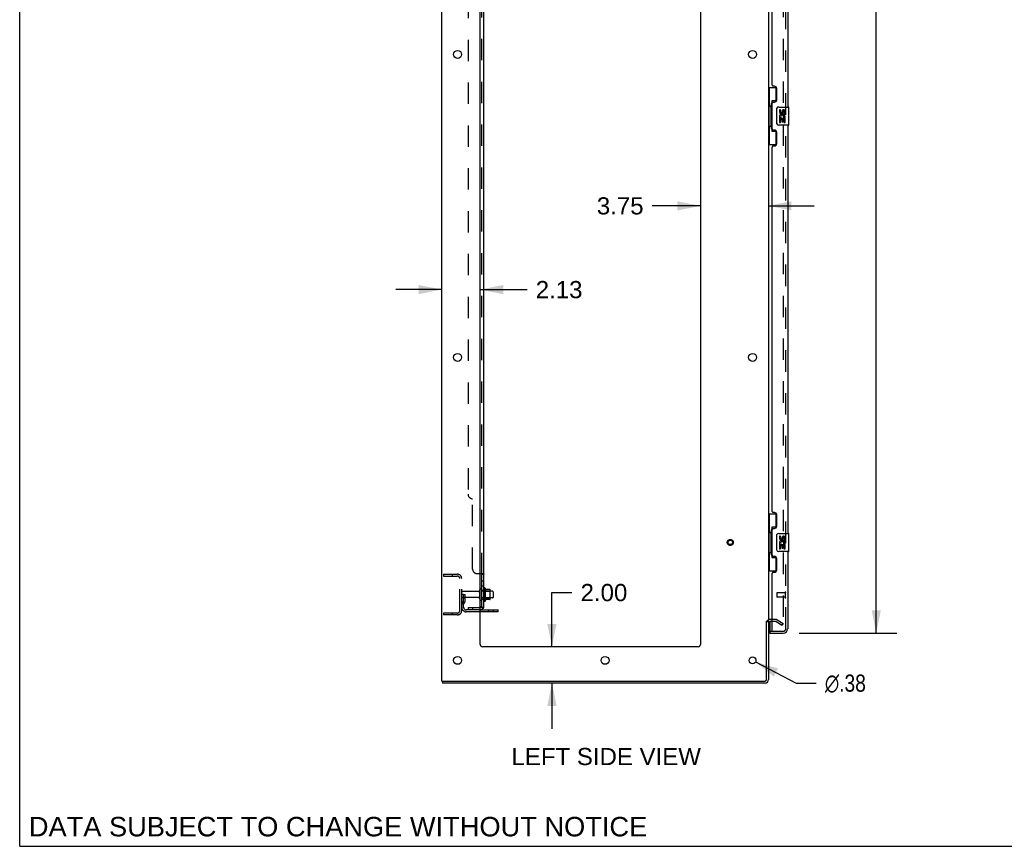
# Model space of a CAD drawing. Header units: inches. Extents: x 0 to 215, y 0 to 139.
# Tile 1 of 118: x 0 to 54, y 0 to 46. Entities that reach past the tile are written whole.
import ezdxf

# ---------------------------------------------------------------- set-up
doc = ezdxf.new("R2010")
doc.units = ezdxf.units.IN
doc.header["$LTSCALE"] = 11.804375
doc.header["$MEASUREMENT"] = 0
doc.linetypes.add('HIDDEN', pattern=[0.2, 0.1, -0.1])
doc.layers.get('0').update_dxf_attribs({"linetype": 'CONTINUOUS'})
for name, color, linetype in [('DEFAULT_2', 8, 'HIDDEN'), ('DIMENSIONS', 7, 'CONTINUOUS'), ('DOOR_ASSEMBLY', 7, 'CONTINUOUS'), ('SUBPANEL', 7, 'CONTINUOUS')]:
    doc.layers.add(name, color=color, linetype=linetype)
doc.styles.get("Standard").update_dxf_attribs({"font": 'arial.ttf'})
doc.styles.add('TEXTSTYLE_1', font='gdt', dxfattribs={"width": 0.8})
doc.dimstyles.new('DIMSTYLE_1', dxfattribs={"dimtxt": 0.946875, "dimasz": 1.2625, "dimexe": 0.09, "dimexo": 0.07, "dimgap": 0.0375, "dimtad": 0, "dimtih": 1, "dimtoh": 1, "dimzin": 4, "dimdsep": 46, "dimtxsty": 'Standard', "dimblk": '_FILLED', "dimblk1": '_FILLED', "dimblk2": '_FILLED', "dimcen": 0.09, "dimadec": 3, "dimazin": 1, "dimtfac": 1, "dimtdec": 3, "dimtofl": 0, "dimtmove": 0, "dimatfit": 3, "dimldrblk": '_FILLED', "dimfxl": 0, "dimtolj": 1, "dimtzin": 4, "dimarcsym": 0})
doc.dimstyles.new('DIMSTYLE_2', dxfattribs={"dimtxt": 0.946875, "dimasz": 1.2625, "dimexe": 0.09, "dimexo": 0.07, "dimgap": 0.09, "dimtad": 0, "dimtih": 1, "dimtoh": 1, "dimzin": 4, "dimdsep": 46, "dimtxsty": 'Standard', "dimblk": '_FILLED', "dimblk1": '_FILLED', "dimblk2": '_FILLED', "dimcen": 0.09, "dimadec": 3, "dimazin": 1, "dimtfac": 1, "dimtdec": 3, "dimtofl": 0, "dimtmove": 0, "dimatfit": 1, "dimldrblk": '_FILLED', "dimfxl": 0, "dimtolj": 1, "dimtzin": 4, "dimarcsym": 0})

# ---------------------------------------------------------------- blocks, each defined once
blk = doc.blocks.new('_FILLED')
at = {"color": 0, "linetype": 'ByBlock'}
blk.add_solid([(0, 0), (-1, 0.2), (-1, -0.2)], dxfattribs=at)
blk = doc.blocks.new('*D9')
at = {"layer": 'DIMENSIONS', "color": 2, "linetype": 'Continuous'}
for p, q in [((42.94, 92.251), (48.32, 92.251)), ((47.184, 92.251), (47.184, 53.317)), ((47.184, 11.751), (47.184, 50.003)), ((42.94, 11.751), (48.32, 11.751))]:
    blk.add_line(p, q, dxfattribs=at)
at = {"layer": 'DIMENSIONS', "color": 2, "linetype": 'Continuous', "xscale": 1.2625, "yscale": 1.2625, "zscale": 1.2625}
for p, rotation in [((47.184, 92.251), 90), ((47.184, 11.751), 270)]:
    blk.add_blockref('_FILLED', p, dxfattribs=dict(at, rotation=rotation))
at = {"layer": 'DIMENSIONS', "color": 2, "linetype": 'Continuous', "insert": (47.184, 52.843), "char_height": 0.9469, "width": 3.9635, "attachment_point": 2, "line_spacing_factor": 0.9}
blk.add_mtext('80.50\\PDOOR', dxfattribs=at)
blk = doc.blocks.new('*D13')
at = {"layer": 'DIMENSIONS', "color": 2, "linetype": 'Continuous'}
for p, q in [((29.318, 11.001), (29.318, 13.987)), ((29.318, 13.987), (30.422, 13.987)), ((29.318, 9.001), (29.318, 6.476))]:
    blk.add_line(p, q, dxfattribs=at)
at = {"layer": 'DIMENSIONS', "color": 2, "linetype": 'Continuous', "xscale": 1.2625, "yscale": 1.2625, "zscale": 1.2625}
for p, rotation in [((29.318, 11.001), 270), ((29.318, 9.001), 90)]:
    blk.add_blockref('_FILLED', p, dxfattribs=dict(at, rotation=rotation))
at = {"layer": 'DIMENSIONS', "color": 2, "linetype": 'Continuous', "insert": (30.896, 14.461), "char_height": 0.9469, "width": 2.57311, "attachment_point": 1, "line_spacing_factor": 0.9}
blk.add_mtext('2.00', dxfattribs=at)
blk = doc.blocks.new('*D14')
at = {"layer": 'DIMENSIONS', "color": 2, "linetype": 'Continuous'}
for p, q in [((23.245, 30.687), (20.72, 30.687)), ((25.37, 30.687), (27.952, 30.687))]:
    blk.add_line(p, q, dxfattribs=at)
at = {"layer": 'DIMENSIONS', "color": 2, "linetype": 'Continuous', "xscale": 1.2625, "yscale": 1.2625, "zscale": 1.2625}
blk.add_blockref('_FILLED', (23.245, 30.687), dxfattribs=at)
at = {"layer": 'DIMENSIONS', "color": 2, "linetype": 'Continuous', "xscale": 1.2625, "yscale": 1.2625, "zscale": 1.2625, "rotation": 180}
blk.add_blockref('_FILLED', (25.37, 30.687), dxfattribs=at)
at = {"layer": 'DIMENSIONS', "color": 2, "linetype": 'Continuous', "insert": (28.426, 31.16), "char_height": 0.9469, "width": 2.57311, "attachment_point": 1, "line_spacing_factor": 0.9}
blk.add_mtext('2.13', dxfattribs=at)
blk = doc.blocks.new('*D15')
at = {"layer": 'DIMENSIONS', "color": 2, "linetype": 'Continuous'}
for p, q in [((37.495, 35.301), (34.838, 35.301)), ((41.245, 35.301), (43.77, 35.301))]:
    blk.add_line(p, q, dxfattribs=at)
at = {"layer": 'DIMENSIONS', "color": 2, "linetype": 'Continuous', "xscale": 1.2625, "yscale": 1.2625, "zscale": 1.2625}
blk.add_blockref('_FILLED', (37.495, 35.301), dxfattribs=at)
at = {"layer": 'DIMENSIONS', "color": 2, "linetype": 'Continuous', "xscale": 1.2625, "yscale": 1.2625, "zscale": 1.2625, "rotation": 180}
blk.add_blockref('_FILLED', (41.245, 35.301), dxfattribs=at)
at = {"layer": 'DIMENSIONS', "color": 2, "linetype": 'Continuous', "insert": (34.365, 35.775), "char_height": 0.9469, "width": 2.57311, "attachment_point": 3, "line_spacing_factor": 0.9}
blk.add_mtext('3.75', dxfattribs=at)
blk = doc.blocks.new('*D29')
at = {"layer": 'DIMENSIONS', "color": 2, "linetype": 'Continuous'}
for p, q in [((40.536, 10.164), (42.775, 8.996)), ((42.775, 8.996), (43.879, 8.996))]:
    blk.add_line(p, q, dxfattribs=at)
at = {"layer": 'DIMENSIONS', "color": 2, "linetype": 'Continuous', "xscale": 1.2625, "yscale": 1.2625, "zscale": 1.2625, "rotation": 152.4363683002}
blk.add_blockref('_FILLED', (40.536, 10.164), dxfattribs=at)
at = {"layer": 'DIMENSIONS', "color": 2, "linetype": 'Continuous', "insert": (44.353, 9.469), "char_height": 0.94688, "width": 3.09993, "attachment_point": 1, "line_spacing_factor": 0.9, "style": 'TEXTSTYLE_1'}
blk.add_mtext('{\\fgdt;n}\\fArial;.38', dxfattribs=at)

msp = doc.modelspace()

# ---------------------------------------------------------------- linework, layer by layer
at = {"color": 7, "linetype": 'Continuous'}
for p, q in [((0, 0), (0, 138.875)), ((25.644, 14.232), (25.644, 13.52)), ((25.899, 14.153), (25.672, 14.153)), ((25.91, 13.62), (25.91, 14.131)), ((25.899, 13.598), (25.672, 13.598)), ((26.044, 14.063), (25.91, 14.063)), ((26.044, 13.688), (25.91, 13.688)), ((26.074, 14.033), (26.074, 13.718)), ((26.349, 12.928), (26.349, 13.032)), ((26.349, 12.928), (25.37, 12.928)), ((41.141, 12.418), (41.245, 12.418)), ((23.297, 9.105), (23.297, 9.001)), ((0, 0), (214.625, 0))]:
    msp.add_line(p, q, dxfattribs=at)
at = {"color": 3, "linetype": 'Continuous'}
for p, q in [((23.245, 9.105), (23.245, 94.897)), ((25.37, 11.126), (25.37, 91.501)), ((37.495, 91.501), (37.495, 11.126)), ((41.245, 91.553), (41.245, 12.449)), ((25.37, 13.032), (26.349, 13.032)), ((41.141, 9.195), (41.141, 12.418)), ((41.245, 12.418), (41.245, 9.19)), ((41.449, 12.397), (41.33, 12.397)), ((37.37, 11.001), (25.495, 11.001)), ((23.245, 9.105), (41.051, 9.105)), ((41.056, 9.001), (23.297, 9.001))]:
    msp.add_line(p, q, dxfattribs=at)
for centre, radius in [((24.12, 43.651), 0.219), ((40.37, 43.651), 0.219), ((24.12, 26.951), 0.219), ((40.37, 26.951), 0.219), ((24.12, 10.251), 0.219), ((32.245, 10.251), 0.219), ((40.37, 10.251), 0.188)]:
    msp.add_circle(centre, radius, dxfattribs=at)
at = {"color": 7, "linetype": 'Continuous'}
for centre, radius, start, end in [((25.394, 14.133), 0.055, 360, 115.9094), ((25.612, 14.21), 0.0384, 34.4497, 180), ((25.044, 13.876), 0.698, 23.9679, 30.6631), ((25.69, 14.163), 0.01, 203.9679, 270), ((25.899, 14.143), 0.01, 5.1938, 90), ((25.769, 14.131), 0.141, 0, 5.2081), ((25.394, 13.618), 0.055, 244.0906, 0), ((25.044, 13.876), 0.698, 329.3369, 336.0321), ((25.69, 13.588), 0.01, 90, 156.0321), ((25.899, 13.608), 0.01, 270, 354.8062), ((25.769, 13.62), 0.141, 354.7919, 360), ((26.044, 14.033), 0.03, 360, 90), ((26.044, 13.718), 0.03, 270, 0), ((25.612, 13.542), 0.0384, 180, 325.5503), ((41.056, 9.19), 0.085, 270, 360)]:
    msp.add_arc(centre, radius, start, end, dxfattribs=at)
at = {"color": 3, "linetype": 'Continuous'}
for centre, radius, start, end in [((41.33, 12.312), 0.085, 90, 180), ((25.495, 11.126), 0.125, 180, 270), ((37.37, 11.126), 0.125, 270, 360), ((41.051, 9.195), 0.09, 270, 360), ((41.056, 9.19), 0.189, 270, 360)]:
    msp.add_arc(centre, radius, start, end, dxfattribs=at)
at = {"layer": 'DEFAULT_2', "color": 8, "linetype": 'HIDDEN'}
for p, q in [((42.057, 91.735), (42.057, 12.266)), ((23.349, 15.001), (24.102, 15.001)), ((23.349, 15.001), (23.349, 14.897)), ((23.349, 14.897), (24.102, 14.897)), ((23.819, 15.001), (23.819, 14.897)), ((24.245, 12.997), (24.245, 14.754)), ((24.349, 12.997), (24.349, 14.754)), ((25.339, 13.618), (25.339, 14.133)), ((25.449, 13.618), (25.449, 14.133)), ((25.574, 14.21), (25.574, 13.542)), ((24.453, 13.876), (24.349, 13.876)), ((25.276, 14.041), (24.379, 14.041)), ((25.276, 13.711), (24.379, 13.711)), ((24.439, 13.535), (24.439, 13.876)), ((24.439, 13.701), (24.543, 13.701)), ((24.453, 13.876), (24.543, 13.876)), ((24.453, 13.175), (24.453, 13.876)), ((24.543, 13.535), (24.543, 13.876)), ((25.91, 14.063), (25.449, 14.063)), ((25.91, 13.688), (25.449, 13.688)), ((25.594, 14.059), (25.574, 14.079)), ((25.594, 13.692), (25.574, 13.672)), ((25.594, 14.059), (25.89, 14.059)), ((25.594, 14.059), (25.594, 13.692)), ((25.594, 13.692), (25.89, 13.692)), ((25.89, 14.059), (25.91, 14.079)), ((25.89, 14.059), (25.89, 13.692)), ((25.89, 13.692), (25.91, 13.672)), ((24.437, 13.529), (24.388, 13.462)), ((24.521, 13.469), (24.472, 13.401)), ((25.37, 13.032), (24.595, 13.032)), ((25.846, 12.928), (25.846, 13.032)), ((26.102, 12.928), (26.102, 13.032)), ((24.102, 12.855), (23.349, 12.855)), ((23.349, 12.855), (23.349, 12.751)), ((24.102, 12.751), (23.349, 12.751)), ((23.819, 12.855), (23.819, 12.751)), ((25.37, 12.928), (24.595, 12.928)), ((41.649, 12.501), (41.33, 12.501)), ((41.718, 12.482), (42.057, 12.286)), ((41.649, 12.397), (41.449, 12.397)), ((41.666, 12.392), (42.005, 12.196)), ((42.005, 12.196), (42.057, 12.286))]:
    msp.add_line(p, q, dxfattribs=at)
for points in [[(42.04, 12.246), (42.04, 12.246), (42.038, 12.247), (42.036, 12.247), (42.034, 12.248), (42.032, 12.249)], [(42.057, 12.266), (42.057, 12.264), (42.057, 12.262), (42.056, 12.26), (42.056, 12.258), (42.055, 12.256), (42.054, 12.254), (42.052, 12.252), (42.051, 12.251), (42.049, 12.249), (42.047, 12.248), (42.046, 12.247), (42.044, 12.247), (42.042, 12.247), (42.04, 12.246)]]:
    msp.add_lwpolyline(points, dxfattribs=at)
for radius in [0.164, 0.124]:
    msp.add_circle((39.141, 16.751), radius, dxfattribs=at)
for centre, radius, start, end in [((24.102, 14.754), 0.246, 0, 90), ((24.102, 14.754), 0.142, 0, 90), ((25.276, 14.103), 0.0625, 270, 360), ((25.394, 14.133), 0.055, 115.9094, 180), ((24.379, 14.011), 0.03, 90, 180), ((24.379, 13.741), 0.03, 180, 270), ((25.276, 13.648), 0.0625, 0, 90), ((25.394, 13.618), 0.055, 180, 244.0906), ((24.557, 13.34), 0.208, 144.2461, 180), ((24.595, 13.175), 0.246, 180, 270), ((24.429, 13.535), 0.01, 324.2461, 360), ((24.557, 13.34), 0.104, 144.2461, 180), ((24.595, 13.175), 0.142, 180, 270), ((24.429, 13.535), 0.114, 324.2461, 360), ((24.102, 12.997), 0.246, 270, 360), ((24.102, 12.997), 0.142, 270, 360), ((41.33, 12.312), 0.189, 90, 180), ((41.649, 12.364), 0.137, 60, 90), ((41.649, 12.364), 0.033, 60, 90)]:
    msp.add_arc(centre, radius, start, end, dxfattribs=at)
at = {"layer": 'DOOR_ASSEMBLY', "color": 8, "linetype": 'HIDDEN'}
for p, q in [((42.199, 11.997), (42.199, 92.004)), ((41.699, 13.969), (41.699, 13.741)), ((42.156, 13.979), (41.709, 13.979)), ((42.156, 13.731), (41.709, 13.731)), ((42.156, 13.997), (42.156, 13.713)), ((41.469, 11.855), (42.056, 11.855))]:
    msp.add_line(p, q, dxfattribs=at)
at = {"layer": 'DOOR_ASSEMBLY', "color": 3, "linetype": 'Continuous'}
for p, q in [((42.303, 63.251), (42.303, 40.751)), ((41.449, 41.958), (41.449, 62.043)), ((41.569, 41.898), (41.509, 41.898)), ((41.699, 41.148), (41.699, 41.768)), ((41.449, 39.543), (41.449, 40.958)), ((41.509, 41.018), (41.569, 41.018)), ((42.303, 39.751), (42.303, 17.251)), ((41.569, 39.483), (41.509, 39.483)), ((41.699, 38.733), (41.699, 39.353)), ((41.449, 18.458), (41.449, 38.543)), ((41.509, 38.603), (41.569, 38.603)), ((41.569, 18.398), (41.509, 18.398)), ((41.699, 17.648), (41.699, 18.268)), ((41.449, 16.043), (41.449, 17.458)), ((41.509, 17.518), (41.569, 17.518)), ((41.569, 15.983), (41.509, 15.983)), ((41.699, 15.233), (41.699, 15.853)), ((42.303, 16.251), (42.303, 11.997)), ((41.449, 11.875), (41.449, 15.043)), ((41.509, 15.103), (41.569, 15.103)), ((41.324, 11.751), (42.056, 11.751))]:
    msp.add_line(p, q, dxfattribs=at)
at = {"layer": 'DOOR_ASSEMBLY', "color": 7, "linetype": 'Continuous'}
for p, q in [((41.245, 41.826), (41.685, 41.826)), ((41.284, 41.826), (41.284, 40.801)), ((41.649, 41.826), (41.649, 41.046)), ((41.262, 40.801), (41.385, 40.801)), ((41.262, 40.801), (41.262, 39.701)), ((41.385, 40.831), (41.385, 40.852)), ((41.385, 39.701), (41.385, 40.801)), ((41.649, 41.091), (41.422, 41.091)), ((41.422, 41.091), (41.422, 39.411)), ((41.808, 40.751), (42.348, 40.751)), ((42.363, 39.766), (42.363, 40.736)), ((41.708, 39.851), (41.708, 40.651)), ((41.908, 40.597), (41.845, 40.597)), ((41.845, 40.597), (41.845, 40.46)), ((41.864, 40.135), (41.845, 40.135)), ((41.845, 40.135), (41.845, 39.905)), ((41.898, 40.135), (41.926, 40.155)), ((41.898, 40.135), (42.16, 40.135)), ((41.908, 40.46), (41.908, 40.597)), ((41.973, 40.523), (41.974, 40.454)), ((42.034, 40.46), (42.034, 40.502)), ((42.089, 40.171), (42.147, 40.146)), ((42.097, 40.502), (42.097, 40.366)), ((42.097, 40.366), (42.16, 40.366)), ((42.16, 40.366), (42.16, 40.502)), ((42.16, 39.905), (42.16, 40.135)), ((41.262, 39.701), (41.385, 39.701)), ((41.284, 39.701), (41.284, 38.676)), ((41.385, 39.65), (41.385, 39.671)), ((42.348, 39.751), (41.808, 39.751)), ((41.845, 39.905), (41.908, 39.905)), ((41.908, 40.073), (41.973, 40.073)), ((41.908, 39.905), (41.908, 40.073)), ((41.973, 40.073), (41.973, 39.936)), ((41.973, 39.936), (42.034, 39.936)), ((42.034, 40.073), (42.097, 40.073)), ((42.034, 39.936), (42.034, 40.073)), ((42.097, 40.073), (42.097, 39.905)), ((42.097, 39.905), (42.16, 39.905)), ((41.422, 39.411), (41.649, 39.411)), ((41.649, 39.456), (41.649, 38.676)), ((41.245, 38.676), (41.685, 38.676)), ((41.245, 18.326), (41.685, 18.326)), ((41.284, 18.326), (41.284, 17.301)), ((41.649, 18.326), (41.649, 17.546)), ((41.649, 17.591), (41.422, 17.591)), ((41.422, 17.591), (41.422, 15.911)), ((41.262, 17.301), (41.385, 17.301)), ((41.262, 17.301), (41.262, 16.201)), ((41.385, 17.331), (41.385, 17.352)), ((41.385, 16.201), (41.385, 17.301)), ((41.708, 16.351), (41.708, 17.151)), ((41.808, 17.251), (42.348, 17.251)), ((41.908, 17.097), (41.845, 17.097)), ((41.845, 17.097), (41.845, 16.96)), ((41.908, 16.96), (41.908, 17.097)), ((41.973, 17.023), (41.974, 16.954)), ((42.034, 16.96), (42.034, 17.002)), ((42.097, 17.002), (42.097, 16.866)), ((42.097, 16.866), (42.16, 16.866)), ((42.16, 16.866), (42.16, 17.002)), ((42.363, 16.266), (42.363, 17.236)), ((41.864, 16.635), (41.845, 16.635)), ((41.845, 16.635), (41.845, 16.405)), ((41.845, 16.405), (41.908, 16.405)), ((41.898, 16.635), (41.926, 16.655)), ((41.898, 16.635), (42.16, 16.635)), ((41.908, 16.573), (41.973, 16.573)), ((41.908, 16.405), (41.908, 16.573)), ((41.973, 16.573), (41.973, 16.436)), ((41.973, 16.436), (42.034, 16.436)), ((42.034, 16.573), (42.097, 16.573)), ((42.034, 16.436), (42.034, 16.573)), ((42.089, 16.671), (42.147, 16.646)), ((42.097, 16.573), (42.097, 16.405)), ((42.097, 16.405), (42.16, 16.405)), ((42.16, 16.405), (42.16, 16.635)), ((41.262, 16.201), (41.385, 16.201)), ((41.284, 16.201), (41.284, 15.176)), ((41.385, 16.15), (41.385, 16.171)), ((41.422, 15.911), (41.649, 15.911)), ((41.649, 15.956), (41.649, 15.176)), ((42.348, 16.251), (41.808, 16.251)), ((41.245, 15.176), (41.685, 15.176)), ((41.324, 12.397), (41.324, 11.875)), ((41.324, 11.855), (41.463, 11.855)), ((41.324, 11.855), (41.324, 11.751))]:
    msp.add_line(p, q, dxfattribs=at)
for points in [[(41.422, 41.067), (41.422, 41.064), (41.423, 41.06), (41.423, 41.056), (41.425, 41.052), (41.426, 41.047), (41.428, 41.042), (41.431, 41.036), (41.434, 41.03), (41.437, 41.024), (41.441, 41.017), (41.445, 41.01), (41.45, 41.002), (41.456, 40.993), (41.458, 40.99)], [(41.708, 40.651), (41.708, 40.657), (41.709, 40.663), (41.71, 40.669), (41.711, 40.675), (41.713, 40.681), (41.715, 40.687)], [(41.715, 39.815), (41.713, 39.82), (41.711, 39.826), (41.71, 39.832), (41.709, 39.838), (41.708, 39.845), (41.708, 39.851)], [(41.458, 39.512), (41.456, 39.508), (41.45, 39.5), (41.445, 39.492), (41.441, 39.485), (41.437, 39.478), (41.434, 39.471), (41.431, 39.465), (41.428, 39.46), (41.426, 39.455), (41.425, 39.45), (41.423, 39.446), (41.423, 39.442), (41.422, 39.438), (41.422, 39.435)], [(41.422, 17.567), (41.422, 17.564), (41.423, 17.56), (41.423, 17.556), (41.425, 17.552), (41.426, 17.547), (41.428, 17.542), (41.431, 17.536), (41.434, 17.53), (41.437, 17.524), (41.441, 17.517), (41.445, 17.51), (41.45, 17.502), (41.456, 17.493), (41.458, 17.49)], [(41.708, 17.151), (41.708, 17.157), (41.709, 17.163), (41.71, 17.169), (41.711, 17.175), (41.713, 17.181), (41.715, 17.187)], [(41.715, 16.315), (41.713, 16.32), (41.711, 16.326), (41.71, 16.332), (41.709, 16.338), (41.708, 16.345), (41.708, 16.351)], [(41.458, 16.012), (41.456, 16.008), (41.45, 16), (41.445, 15.992), (41.441, 15.985), (41.437, 15.978), (41.434, 15.971), (41.431, 15.965), (41.428, 15.96), (41.426, 15.955), (41.425, 15.95), (41.423, 15.946), (41.423, 15.942), (41.422, 15.938), (41.422, 15.935)]]:
    msp.add_lwpolyline(points, dxfattribs=at)
at = {"layer": 'DOOR_ASSEMBLY', "color": 3, "linetype": 'Continuous'}
for centre, radius, start, end in [((41.509, 41.958), 0.06, 180, 270), ((41.569, 41.768), 0.13, 0, 90), ((41.509, 40.958), 0.06, 90, 180), ((41.569, 41.148), 0.13, 270, 360), ((41.509, 39.543), 0.06, 180, 270), ((41.569, 39.353), 0.13, 0, 90), ((41.509, 38.543), 0.06, 90, 180), ((41.569, 38.733), 0.13, 270, 360), ((41.509, 18.458), 0.06, 180, 270), ((41.569, 18.268), 0.13, 0, 90), ((41.509, 17.458), 0.06, 90, 180), ((41.569, 17.648), 0.13, 270, 360), ((41.509, 16.043), 0.06, 180, 270), ((41.569, 15.853), 0.13, 0, 90), ((41.569, 15.233), 0.13, 270, 360), ((41.509, 15.043), 0.06, 90, 180), ((42.056, 11.997), 0.246, 270, 360), ((41.469, 11.875), 0.02, 180, 270)]:
    msp.add_arc(centre, radius, start, end, dxfattribs=at)
at = {"layer": 'DOOR_ASSEMBLY', "color": 7, "linetype": 'Continuous'}
for centre, radius, start, end in [((41.808, 40.651), 0.1, 90, 158.8004), ((42.348, 40.736), 0.015, 0, 90), ((41.94, 40.46), 0.0943, 180, 360), ((41.999, 40.209), 0.154, 161.4199, 206.1963), ((42.003, 40.209), 0.157, 336.5966, 161.8791), ((42.003, 40.209), 0.157, 205.737, 207.8532), ((41.94, 40.46), 0.0314, 180, 261.2295), ((42.003, 40.209), 0.0943, 336.5966, 215.1122), ((41.939, 40.465), 0.0362, 263.4285, 341.7628), ((42.066, 40.502), 0.0943, 68.6999, 167.4338), ((42.066, 40.502), 0.0314, 0, 180.0485), ((42.066, 40.502), 0.0943, 0, 68.6704), ((41.808, 39.851), 0.1, 201.205, 270), ((42.348, 39.766), 0.015, 270, 360), ((41.808, 17.151), 0.1, 90, 158.8004), ((41.94, 16.96), 0.0943, 180, 360), ((42.003, 16.709), 0.157, 336.5966, 161.8791), ((41.94, 16.96), 0.0314, 180, 261.2295), ((41.939, 16.965), 0.0362, 263.4285, 341.7628), ((42.066, 17.002), 0.0943, 68.6999, 167.4338), ((42.066, 17.002), 0.0314, 0, 180.0485), ((42.066, 17.002), 0.0943, 0, 68.6704), ((42.348, 17.236), 0.015, 0, 90), ((41.808, 16.351), 0.1, 201.205, 270), ((41.999, 16.709), 0.154, 161.4199, 206.1963), ((42.003, 16.709), 0.157, 205.737, 207.8532), ((42.003, 16.709), 0.0943, 336.5966, 215.1122), ((42.348, 16.266), 0.015, 270, 360), ((41.344, 11.875), 0.02, 180, 257.1429), ((42.139, 12.141), 0.26, 267.4063, 270)]:
    msp.add_arc(centre, radius, start, end, dxfattribs=at)
at = {"layer": 'DOOR_ASSEMBLY', "color": 8, "linetype": 'HIDDEN'}
for centre, radius, start, end in [((41.709, 13.969), 0.01, 90, 180), ((41.709, 13.741), 0.01, 180, 270), ((42.177, 13.997), 0.0215, 0, 180), ((42.177, 13.713), 0.0215, 180, 360), ((42.056, 11.997), 0.142, 270, 360)]:
    msp.add_arc(centre, radius, start, end, dxfattribs=at)
at = {"layer": 'DOOR_ASSEMBLY', "color": 7, "linetype": 'Continuous'}
for centre, start_param, end_param in [((41.489, 40.841), 0.699287, 1.51401), ((41.489, 40.841), -4.655602, -3.84088), ((41.489, 39.66), 0.699287, 1.51401), ((41.489, 39.66), -4.655602, -3.84088), ((41.489, 17.341), 0.699287, 1.51401), ((41.489, 17.341), -4.655602, -3.84088), ((41.489, 16.16), 0.699287, 1.51401), ((41.489, 16.16), -4.655602, -3.84088)]:
    msp.add_ellipse(centre, major_axis=(0, 0.18), ratio=0.579493, start_param=start_param, end_param=end_param, dxfattribs=at)
at = {"layer": 'SUBPANEL', "color": 3, "linetype": 'Continuous'}
for p, q in [((25.574, 13.157), (25.574, 90.845)), ((25.37, 15.032), (25.52, 15.032))]:
    msp.add_line(p, q, dxfattribs=at)
at = {"layer": 'SUBPANEL', "color": 8, "linetype": 'HIDDEN'}
for p, q in [((25.449, 14.997), (25.449, 89.005)), ((24.699, 84.595), (24.699, 19.407)), ((24.949, 15.282), (24.949, 19.157)), ((25.199, 15.032), (25.37, 15.032)), ((25.574, 14.998), (25.574, 14.997)), ((25.449, 14.635), (25.574, 14.635)), ((25.449, 14.354), (25.574, 14.354)), ((25.449, 14.126), (25.574, 14.126)), ((25.449, 13.626), (25.574, 13.626)), ((24.699, 13.157), (25.337, 13.157)), ((24.699, 13.157), (24.699, 13.032)), ((25.337, 13.032), (24.699, 13.032)), ((24.949, 13.157), (24.949, 13.032)), ((25.473, 13.157), (25.423, 13.198)), ((25.445, 13.18), (25.445, 13.18)), ((25.448, 13.177), (25.449, 13.177))]:
    msp.add_line(p, q, dxfattribs=at)
at = {"layer": 'SUBPANEL', "color": 7, "linetype": 'Continuous'}
for p, q in [((25.449, 14.997), (25.574, 14.997)), ((25.449, 13.157), (25.449, 14.997)), ((25.449, 13.157), (25.574, 13.157)), ((25.52, 13.119), (25.473, 13.157))]:
    msp.add_line(p, q, dxfattribs=at)
at = {"layer": 'SUBPANEL', "color": 8, "linetype": 'HIDDEN'}
for points in [[(25.423, 15.032), (25.423, 15.03), (25.423, 15.029), (25.423, 15.027)], [(25.423, 15.025), (25.424, 15.024), (25.424, 15.022), (25.425, 15.021), (25.426, 15.019), (25.428, 15.018), (25.429, 15.016), (25.431, 15.015), (25.433, 15.014)], [(25.44, 15.008), (25.442, 15.007), (25.444, 15.005), (25.445, 15.004), (25.447, 15.003), (25.448, 15.001)], [(25.448, 15), (25.449, 14.998), (25.449, 14.997)], [(25.52, 15.032), (25.522, 15.03), (25.524, 15.029), (25.527, 15.027), (25.53, 15.026)], [(25.561, 15.012), (25.563, 15.01), (25.566, 15.009), (25.569, 15.007), (25.57, 15.005), (25.572, 15.003)], [(25.509, 13.157), (25.509, 13.157), (25.509, 13.157), (25.508, 13.157), (25.508, 13.157), (25.508, 13.157), (25.507, 13.157), (25.507, 13.157), (25.506, 13.157), (25.505, 13.157), (25.505, 13.158), (25.504, 13.158), (25.503, 13.158), (25.503, 13.158), (25.502, 13.158), (25.501, 13.158), (25.501, 13.158), (25.5, 13.158), (25.499, 13.159), (25.498, 13.159), (25.498, 13.159), (25.497, 13.159), (25.496, 13.159), (25.495, 13.159), (25.495, 13.16), (25.494, 13.16), (25.493, 13.16), (25.492, 13.16), (25.491, 13.161), (25.491, 13.161), (25.49, 13.161), (25.489, 13.161), (25.488, 13.161), (25.487, 13.162), (25.486, 13.162), (25.485, 13.162), (25.484, 13.163), (25.484, 13.163), (25.483, 13.163), (25.482, 13.163), (25.481, 13.164), (25.48, 13.164), (25.479, 13.164), (25.478, 13.165), (25.477, 13.165), (25.476, 13.165), (25.475, 13.166), (25.474, 13.166), (25.473, 13.167), (25.472, 13.167), (25.471, 13.167), (25.47, 13.168), (25.469, 13.168), (25.468, 13.169), (25.467, 13.169), (25.466, 13.169), (25.465, 13.17), (25.464, 13.17), (25.463, 13.171), (25.462, 13.171), (25.461, 13.171), (25.46, 13.172), (25.459, 13.172), (25.459, 13.173), (25.458, 13.173), (25.457, 13.173), (25.456, 13.174), (25.455, 13.174), (25.455, 13.175), (25.454, 13.175), (25.453, 13.175), (25.452, 13.176), (25.452, 13.176), (25.451, 13.176), (25.45, 13.177), (25.45, 13.177), (25.449, 13.178), (25.448, 13.178), (25.448, 13.178), (25.447, 13.179), (25.447, 13.179), (25.446, 13.179), (25.446, 13.18), (25.445, 13.18), (25.445, 13.18), (25.445, 13.18)], [(25.445, 13.18), (25.445, 13.18), (25.445, 13.18), (25.445, 13.18), (25.446, 13.179), (25.446, 13.179), (25.446, 13.179), (25.447, 13.179), (25.447, 13.178), (25.448, 13.178), (25.448, 13.177)], [(25.448, 13.161), (25.449, 13.159), (25.449, 13.157)], [(25.506, 13.157), (25.506, 13.157), (25.507, 13.157), (25.507, 13.157), (25.508, 13.157), (25.508, 13.157), (25.508, 13.157), (25.509, 13.157)]]:
    msp.add_lwpolyline(points, dxfattribs=at)
at = {"layer": 'SUBPANEL', "color": 7, "linetype": 'Continuous'}
for points in [[(25.423, 15.032), (25.423, 15.03), (25.423, 15.029), (25.423, 15.027), (25.423, 15.025), (25.424, 15.024), (25.424, 15.022), (25.425, 15.021), (25.426, 15.019), (25.428, 15.018), (25.429, 15.016), (25.431, 15.015), (25.433, 15.014), (25.434, 15.012), (25.438, 15.01)], [(25.438, 15.01), (25.44, 15.008), (25.442, 15.007), (25.444, 15.005), (25.445, 15.004), (25.447, 15.003), (25.448, 15.001), (25.448, 15), (25.449, 14.998), (25.449, 14.997)], [(25.423, 13.198), (25.423, 13.197), (25.423, 13.197), (25.423, 13.196), (25.423, 13.195), (25.424, 13.194), (25.424, 13.192), (25.425, 13.191), (25.426, 13.19), (25.428, 13.188), (25.429, 13.186), (25.431, 13.185), (25.434, 13.181)], [(25.434, 13.181), (25.436, 13.179), (25.438, 13.176), (25.44, 13.174), (25.442, 13.172), (25.444, 13.169)], [(25.444, 13.169), (25.445, 13.167), (25.447, 13.165), (25.448, 13.163), (25.448, 13.161)]]:
    msp.add_lwpolyline(points, dxfattribs=at)
at = {"layer": 'SUBPANEL', "color": 3, "linetype": 'Continuous'}
for points in [[(25.52, 15.032), (25.522, 15.03), (25.524, 15.029), (25.527, 15.027), (25.53, 15.026), (25.533, 15.024), (25.537, 15.023), (25.541, 15.021)], [(25.541, 15.021), (25.548, 15.018), (25.551, 15.017), (25.555, 15.015), (25.558, 15.014), (25.561, 15.012), (25.563, 15.01), (25.566, 15.009), (25.569, 15.007), (25.57, 15.005), (25.572, 15.003), (25.573, 15.001), (25.573, 15), (25.574, 14.998), (25.574, 14.997)], [(25.52, 13.119), (25.522, 13.121), (25.524, 13.123), (25.527, 13.125), (25.53, 13.127), (25.533, 13.129), (25.537, 13.13), (25.541, 13.132), (25.544, 13.134), (25.551, 13.137)], [(25.551, 13.137), (25.555, 13.138), (25.558, 13.14), (25.561, 13.141), (25.563, 13.143), (25.566, 13.145), (25.569, 13.147), (25.57, 13.149), (25.572, 13.15), (25.573, 13.152), (25.573, 13.154), (25.574, 13.156), (25.574, 13.157)]]:
    msp.add_lwpolyline(points, dxfattribs=at)
at = {"layer": 'SUBPANEL', "color": 8, "linetype": 'HIDDEN'}
for centre, radius, start, end in [((24.949, 19.407), 0.25, 180, 270), ((25.199, 15.282), 0.25, 180, 270), ((25.337, 13.269), 0.112, 270, 287.1415), ((25.337, 13.269), 0.237, 270, 278.0054), ((25.337, 13.269), 0.237, 320.5658, 360)]:
    msp.add_arc(centre, radius, start, end, dxfattribs=at)
at = {"layer": 'SUBPANEL', "color": 7, "linetype": 'Continuous'}
msp.add_arc((25.337, 13.269), 0.112, 287.1415, 360, dxfattribs=at)
at = {"layer": 'SUBPANEL', "color": 3, "linetype": 'Continuous'}
msp.add_arc((25.337, 13.269), 0.237, 278.0054, 320.5658, dxfattribs=at)

# ---------------------------------------------------------------- texts
at = {"layer": 'DIMENSIONS', "color": 2, "linetype": 'Continuous', "attachment_point": 2, "line_spacing_factor": 0.9}
for s, insert, char_height, width in [('LEFT SIDE VIEW', (32.308, 5.423), 0.94688, 10.41211), ('DATA SUBJECT TO CHANGE WITHOUT NOTICE', (17.536, 1.621), 1.07313, 33.99692)]:
    msp.add_mtext(s, dxfattribs=dict(at, insert=insert, char_height=char_height, width=width))

# ---------------------------------------------------------------- dimensions: what is measured, and where the dimension line sits
at = {"layer": 'DIMENSIONS', "color": 2, "linetype": 'Continuous'}
dim = msp.add_linear_dim(base=(47.184, 11.751), p1=(42.87, 92.251), p2=(42.87, 11.751), angle=270, text='<>\\PDOOR', dimstyle='DIMSTYLE_1', dxfattribs=at)
dim.commit()
dim.dimension.update_dxf_attribs({"geometry": '*D9', "text_midpoint": (47.184, 51.66), "dimtype": 160})
for base, p1, p2, picture, middle in [((41.245, 35.301), (37.495, 11.126), (41.245, 12.449), '*D15', (33.08, 35.296)), ((25.369830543, 30.686686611), (23.244830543, 9.104841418), (25.369830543, 11.125841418), '*D14', (29.700517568, 30.681406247))]:
    dim = msp.add_linear_dim(base=base, p1=p1, p2=p2, dimstyle='DIMSTYLE_1', dxfattribs=at)
    dim.commit()
    dim.dimension.update_dxf_attribs({"geometry": picture, "text_midpoint": middle, "dimtype": 160})
dim = msp.add_linear_dim(base=(29.318, 11.001), p1=(23.357, 9.001), p2=(25.495, 11.001), angle=90, dimstyle='DIMSTYLE_1', dxfattribs=at)
dim.commit()
dim.dimension.update_dxf_attribs({"geometry": '*D13', "text_midpoint": (32.171, 13.982), "dimtype": 160})
dim = msp.add_diameter_dim_2p(p1=(40.53605, 10.16408), p2=(40.20361, 10.3376), text='%%c<>', dimstyle='DIMSTYLE_2', override={"dimpost": '<>'}, dxfattribs=at)
dim.commit()
dim.dimension.update_dxf_attribs({"geometry": '*D29', "text_midpoint": (45.90271, 8.99559), "dimtype": 163})

doc.saveas('drawing.dxf')
